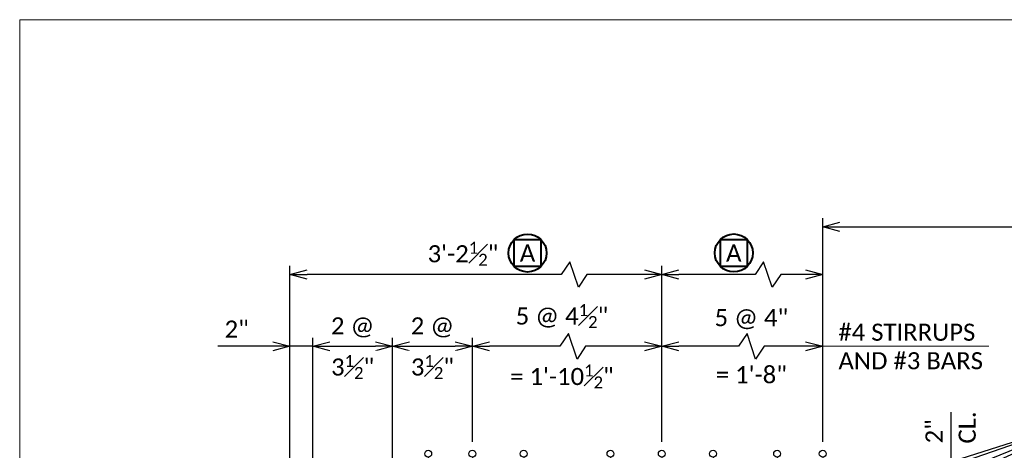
# Model space of a CAD drawing. Extents: x 23 to 941, y 7 to 454.
# Tile 5 of 16: x 23 to 109, y 221 to 259. Entities that reach past the tile are written whole.
import ezdxf
from ezdxf import colors
from ezdxf.entities.mleader import LeaderData, LeaderLine
from ezdxf.enums import TextEntityAlignment as Align
from ezdxf.math import Vec2, Vec3

# ---------------------------------------------------------------- set-up
doc = ezdxf.new("R2010")
doc.units = 0
doc.header["$MEASUREMENT"] = 0
for name, color, linetype, lineweight in [('B_ANNO', 7, 'Continuous', 18), ('B_ANNO_DIM', 7, 'Continuous', 18), ('B_ANNO_SYMB', 7, 'Continuous', 18), ('B_ANNO_TEXT', 7, 'Continuous', 18), ('B_DETAIL_OBJ', 7, 'Continuous', 40), ('B_REBAR', 5, 'Continuous', 25)]:
    doc.layers.add(name, color=color, linetype=linetype, lineweight=lineweight)
doc.layers.add('B_ANNO_NOPLOT', color=47, linetype='Continuous', lineweight=18, plot=False)
doc.styles.add('Annotative', font='calibri.ttf', dxfattribs={"height": 0.0625})
doc.styles.get("Standard").update_dxf_attribs({"font": 'calibri.ttf'})
doc.dimstyles.new('Annotative', dxfattribs={"dimscale": 2, "dimtxt": 0.0625, "dimasz": 0.0625, "dimexe": 0.03125, "dimexo": 0.03125, "dimgap": 0.03125, "dimtad": 1, "dimdec": 3, "dimzin": 3, "dimdsep": 46, "dimlunit": 4, "dimtxsty": 'Annotative', "dimblk": 'OPEN30', "dimcen": 0.03125, "dimaunit": 1, "dimadec": 0, "dimazin": 3, "dimtfac": 0.75, "dimtdec": 3, "dimtmove": 0, "dimatfit": 3, "dimldrblk": 'OPEN30', "dimfxl": 1, "dimtfill": 1, "dimfrac": 1, "dimtolj": 1, "dimtzin": 0, "dimarcsym": 0})

# ---------------------------------------------------------------- blocks, each defined once
blk = doc.blocks.new('*U235')
at = {"layer": 'B_ANNO_NOPLOT', "flags": 128}
blk.add_lwpolyline([(0, 0), (-1.005828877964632e-07, 252.0001260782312), (323.9278245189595, 252.0001261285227), (323.9278245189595, 238.855280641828), (378.0001888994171, 238.8552806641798), (378.0001889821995, 40.49962555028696), (316.5709110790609, 40.49962553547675), (316.5709110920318, 1.229345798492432e-07)], close=True, dxfattribs=at)
blk = doc.blocks.new('*U196')
at = {"layer": 'B_ANNO_NOPLOT', "flags": 128}
blk.add_lwpolyline([(0, 0), (-1.005828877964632e-07, 252.0001260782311), (323.9278245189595, 252.0001261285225), (323.9278245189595, 238.8552806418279), (378.0001888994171, 238.8552806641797), (378.0001889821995, 40.49962555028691), (316.5709110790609, 40.49962553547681), (316.5709110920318, 1.229344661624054e-07)], close=True, dxfattribs=at)
blk = doc.blocks.new('*U51')
at = {"layer": 'B_ANNO_NOPLOT', "flags": 128}
blk.add_lwpolyline([(0, 0), (-1.005828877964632e-07, 252.0001260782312), (323.9278245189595, 252.0001261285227), (323.9278245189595, 238.8552806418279), (378.0001888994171, 238.8552806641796), (378.0001889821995, 40.49962555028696), (316.5709110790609, 40.49962553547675), (316.5709110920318, 1.229345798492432e-07)], close=True, dxfattribs=at)
blk = doc.blocks.new('AnonymousCell46')
at = {"layer": 'B_REBAR', "lineweight": 25}
blk.add_line((-0.0002249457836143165, 7.979821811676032), (-0.0002249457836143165, -8.58097528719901), dxfattribs=at)
blk.add_circle((-0.0002249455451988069, 8.279861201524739), 0.3000393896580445, dxfattribs=at)
blk = doc.blocks.new('wingnum')
at = {"layer": 'B_DETAIL_OBJ', "color": 7, "flags": 128}
blk.add_lwpolyline([(-1.1767578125, 1.176513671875), (1.1767578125, 1.176513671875), (1.1767578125, -1.17626953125), (-1.1767578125, -1.17626953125), (-1.1767578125, 1.176513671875)], close=True, dxfattribs=at)
at = {"layer": 'B_DETAIL_OBJ', "color": 7}
blk.add_circle((0, 0), 1.664238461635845, dxfattribs=at)
at = {"layer": 'B_ANNO'}
blk.add_attdef('#', text='', height=1.5, dxfattribs=at).set_placement((0, 0), align=Align.MIDDLE_CENTER)
blk = doc.blocks.new('_Open30')
at = {"color": 0, "linetype": 'ByBlock', "lineweight": -2}
for p, q in [((-1, 0.26794919), (0, 0)), ((0, 0), (-1, -0.26794919)), ((0, 0), (-1, 0))]:
    blk.add_line(p, q, dxfattribs=at)
blk = doc.blocks.new('*D225')
at = {"layer": 'B_ANNO_DIM', "color": 0, "lineweight": -2, "transparency": 16777216}
for p, q in [((70.42816172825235, 214.9918491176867), (70.42816172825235, 234.5892885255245)), ((181.6745215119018, 214.9918491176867), (181.6745215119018, 234.5892885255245)), ((71.92816172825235, 233.8392885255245), (180.1745215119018, 233.8392885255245))]:
    blk.add_line(p, q, dxfattribs=at)
at = {"layer": 'Defpoints', "color": 0, "transparency": 16777216}
for p in [(181.6745215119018, 233.8392885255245), (70.42816172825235, 214.2418491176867), (181.6745215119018, 214.2418491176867)]:
    blk.add_point(p, dxfattribs=at)
at = {"layer": 'B_ANNO_DIM', "color": 0, "lineweight": -2, "transparency": 16777216, "xscale": 1.5, "yscale": 1.5, "zscale": 1.5, "rotation": 180}
blk.add_blockref('_Open30', (70.42816172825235, 233.8392885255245), dxfattribs=at)
at = {"layer": 'B_ANNO_DIM', "color": 0, "lineweight": -2, "transparency": 16777216, "xscale": 1.5, "yscale": 1.5, "zscale": 1.5}
blk.add_blockref('_Open30', (181.6745215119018, 233.8392885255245), dxfattribs=at)
blk = doc.blocks.new('*D159')
at = {"layer": 'B_ANNO_DIM', "color": 0, "lineweight": -2, "transparency": 16777216}
for p, q in [((81.69226103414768, 212.741849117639), (81.69226103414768, 217.5764645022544)), ((74.15253389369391, 211.241849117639), (82.44226103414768, 211.241849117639)), ((81.69226103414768, 209.5065124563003), (81.69226103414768, 211.241849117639)), ((74.15253389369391, 209.5065124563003), (82.44226103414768, 209.5065124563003)), ((81.69226103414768, 208.0065124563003), (81.69226103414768, 206.5065124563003))]:
    blk.add_line(p, q, dxfattribs=at)
at = {"layer": 'Defpoints', "color": 0, "transparency": 16777216}
for p in [(73.40253389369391, 211.241849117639), (73.40253389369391, 209.5065124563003), (81.69226103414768, 209.5065124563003)]:
    blk.add_point(p, dxfattribs=at)
at = {"layer": 'B_ANNO_DIM', "color": 0, "lineweight": -2, "transparency": 16777216, "xscale": 1.5, "yscale": 1.5, "zscale": 1.5}
for p, rotation in [((81.69226103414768, 211.241849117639), 270), ((81.69226103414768, 209.5065124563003), 90)]:
    blk.add_blockref('_Open30', p, dxfattribs=dict(at, rotation=rotation))
at = {"layer": 'B_ANNO_DIM', "color": 0, "transparency": 16777216, "insert": (80.18476103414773, 215.9091568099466), "char_height": 1.5, "attachment_point": 5, "rotation": 90, "style": 'Annotative', "bg_fill": 3, "box_fill_scale": 1.25, "bg_fill_color": 256, "bg_fill_true_color": 13158600, "bg_fill_transparency": 0}
blk.add_mtext('\\A1;2"', dxfattribs=at)
blk = doc.blocks.new('*D119')
at = {"layer": 'B_ANNO_DIM', "color": 0, "lineweight": -2, "transparency": 16777216}
for p, q in [((48.2426070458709, 230.7826927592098), (47.4926070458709, 229.6576927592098)), ((48.9926070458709, 228.5326927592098), (48.2426070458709, 230.7826927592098)), ((23.700942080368, 211.9918491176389), (23.700942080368, 230.4076927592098)), ((56.30954903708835, 214.9918491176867), (56.30954903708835, 230.4076927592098)), ((47.4926070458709, 229.6576927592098), (25.200942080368, 229.6576927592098)), ((49.7426070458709, 229.6576927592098), (48.9926070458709, 228.5326927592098)), ((54.80954903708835, 229.6576927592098), (49.7426070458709, 229.6576927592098))]:
    blk.add_line(p, q, dxfattribs=at)
at = {"layer": 'Defpoints', "color": 0, "transparency": 16777216}
for p in [(23.700942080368, 229.6576927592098), (56.30954903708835, 214.2418491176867), (23.700942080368, 211.2418491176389)]:
    blk.add_point(p, dxfattribs=at)
at = {"layer": 'B_ANNO_DIM', "color": 0, "lineweight": -2, "transparency": 16777216, "xscale": 1.5, "yscale": 1.5, "zscale": 1.5, "rotation": 180}
blk.add_blockref('_Open30', (23.700942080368, 229.6576927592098), dxfattribs=at)
at = {"layer": 'B_ANNO_DIM', "color": 0, "lineweight": -2, "transparency": 16777216, "xscale": 1.5, "yscale": 1.5, "zscale": 1.5}
blk.add_blockref('_Open30', (56.30954903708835, 229.6576927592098), dxfattribs=at)
at = {"layer": 'B_ANNO_DIM', "color": 0, "transparency": 16777216, "insert": (38.87759080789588, 231.4751158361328), "char_height": 1.5, "attachment_point": 5, "style": 'Annotative', "bg_fill": 3, "box_fill_scale": 1.25, "bg_fill_color": 256, "bg_fill_true_color": 13158600, "bg_fill_transparency": 0}
blk.add_mtext('\\A1;3\'-2{\\H0.7x;\\S1#2;}"', dxfattribs=at)
blk = doc.blocks.new('*D118')
at = {"layer": 'B_ANNO_DIM', "color": 0, "lineweight": -2, "transparency": 16777216}
for p, q in [((65.2391797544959, 230.7826927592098), (64.4891797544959, 229.6576927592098)), ((65.9891797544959, 228.5326927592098), (65.2391797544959, 230.7826927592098)), ((56.30954903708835, 228.7485688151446), (56.30954903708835, 230.4076927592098)), ((70.42816172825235, 228.7485688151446), (70.42816172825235, 230.4076927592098)), ((64.4891797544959, 229.6576927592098), (57.80954903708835, 229.6576927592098)), ((66.7391797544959, 229.6576927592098), (65.9891797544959, 228.5326927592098)), ((68.92816172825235, 229.6576927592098), (66.7391797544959, 229.6576927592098))]:
    blk.add_line(p, q, dxfattribs=at)
at = {"layer": 'Defpoints', "color": 0, "transparency": 16777216}
for p in [(56.30954903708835, 229.6576927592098), (56.30954903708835, 227.9985688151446), (70.42816172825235, 227.9985688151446)]:
    blk.add_point(p, dxfattribs=at)
at = {"layer": 'B_ANNO_DIM', "color": 0, "lineweight": -2, "transparency": 16777216, "xscale": 1.5, "yscale": 1.5, "zscale": 1.5, "rotation": 180}
blk.add_blockref('_Open30', (56.30954903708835, 229.6576927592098), dxfattribs=at)
at = {"layer": 'B_ANNO_DIM', "color": 0, "lineweight": -2, "transparency": 16777216, "xscale": 1.5, "yscale": 1.5, "zscale": 1.5}
blk.add_blockref('_Open30', (70.42816172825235, 229.6576927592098), dxfattribs=at)
at = {"layer": 'B_ANNO_DIM', "color": 0, "transparency": 16777216, "insert": (61.50352815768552, 231.1576927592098), "char_height": 1.5, "attachment_point": 5, "style": 'Annotative', "bg_fill": 3, "box_fill_scale": 1.25, "bg_fill_color": 256, "bg_fill_true_color": 13158600, "bg_fill_transparency": 0}
blk.add_mtext('\\A1;    ', dxfattribs=at)
blk = doc.blocks.new('*D116')
at = {"layer": 'B_ANNO_DIM', "color": 0, "lineweight": -2, "transparency": 16777216}
for p, q in [((48.12952116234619, 224.4890168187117), (47.37952116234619, 223.3640168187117)), ((48.87952116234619, 222.2390168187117), (48.12952116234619, 224.4890168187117)), ((47.37952116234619, 223.3640168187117), (41.19894207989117, 223.3640168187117)), ((49.62952116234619, 223.3640168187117), (48.87952116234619, 222.2390168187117)), ((54.80954903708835, 223.3640168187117), (49.62952116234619, 223.3640168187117))]:
    blk.add_line(p, q, dxfattribs=at)
at = {"layer": 'Defpoints', "color": 0, "transparency": 16777216}
for p in [(39.69894207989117, 223.3640168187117), (39.69894207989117, 223.3640168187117), (56.30954903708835, 223.3640168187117)]:
    blk.add_point(p, dxfattribs=at)
at = {"layer": 'B_ANNO_DIM', "color": 0, "lineweight": -2, "transparency": 16777216, "xscale": 1.5, "yscale": 1.5, "zscale": 1.5, "rotation": 180}
blk.add_blockref('_Open30', (39.69894207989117, 223.3640168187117), dxfattribs=at)
at = {"layer": 'B_ANNO_DIM', "color": 0, "lineweight": -2, "transparency": 16777216, "xscale": 1.5, "yscale": 1.5, "zscale": 1.5}
blk.add_blockref('_Open30', (56.30954903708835, 223.3640168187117), dxfattribs=at)
at = {"layer": 'B_ANNO_DIM', "color": 0, "transparency": 16777216, "insert": (47.55729254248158, 223.3640168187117), "char_height": 1.5, "attachment_point": 5, "style": 'Annotative'}
blk.add_mtext('\\A1;5 @ 4{\\H0.7x;\\S1#2;}"\\P\\P= 1\'-10{\\H0.7x;\\S1#2;}"', dxfattribs=at)
blk = doc.blocks.new('*D160')
at = {"layer": 'B_ANNO_DIM', "color": 0, "lineweight": -2, "transparency": 16777216}
for p, q in [((32.69894207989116, 210.8551468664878), (32.69894207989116, 224.1140168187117)), ((39.69894208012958, 214.9918491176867), (39.69894208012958, 224.1140168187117)), ((34.19894207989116, 223.3640168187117), (38.19894208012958, 223.3640168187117))]:
    blk.add_line(p, q, dxfattribs=at)
at = {"layer": 'Defpoints', "color": 0, "transparency": 16777216}
for p in [(39.69894208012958, 214.2418491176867), (32.69894207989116, 210.1051468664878)]:
    blk.add_point(p, dxfattribs=at)
at = {"layer": 'B_ANNO_DIM', "color": 0, "lineweight": -2, "transparency": 16777216, "xscale": 1.5, "yscale": 1.5, "zscale": 1.5, "rotation": 180}
blk.add_blockref('_Open30', (32.69894207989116, 223.3640168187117), dxfattribs=at)
at = {"layer": 'B_ANNO_DIM', "color": 0, "lineweight": -2, "transparency": 16777216, "xscale": 1.5, "yscale": 1.5, "zscale": 1.5}
blk.add_blockref('_Open30', (39.69894208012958, 223.3640168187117), dxfattribs=at)
at = {"layer": 'B_ANNO_DIM', "color": 0, "transparency": 16777216, "char_height": 1.5, "attachment_point": 5, "style": 'Annotative', "bg_fill": 3, "box_fill_scale": 1.25, "bg_fill_color": 256, "bg_fill_true_color": 13158600, "bg_fill_transparency": 0}
for s, insert in [('\\A1;2 @', (36.19894207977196, 225.019209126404)), ('\\A1;3{\\H0.7x;\\S1#2;}"', (36.19894207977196, 221.5465937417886))]:
    blk.add_mtext(s, dxfattribs=dict(at, insert=insert))
at = {"layer": 'Defpoints', "color": 0, "transparency": 16777216}
blk.add_point((39.69894208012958, 223.3640168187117), dxfattribs=at)
blk = doc.blocks.new('*D161')
at = {"layer": 'B_ANNO_DIM', "color": 0, "lineweight": -2, "transparency": 16777216}
for p, q in [((25.698942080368, 209.6648721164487), (25.698942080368, 224.1140168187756)), ((27.198942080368, 223.3640168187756), (31.19894207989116, 223.3640168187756))]:
    blk.add_line(p, q, dxfattribs=at)
at = {"layer": 'Defpoints', "color": 0, "transparency": 16777216}
blk.add_point((25.698942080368, 208.9148721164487), dxfattribs=at)
at = {"layer": 'B_ANNO_DIM', "color": 0, "lineweight": -2, "transparency": 16777216, "xscale": 1.5, "yscale": 1.5, "zscale": 1.5, "rotation": 180}
blk.add_blockref('_Open30', (25.698942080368, 223.3640168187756), dxfattribs=at)
at = {"layer": 'B_ANNO_DIM', "color": 0, "lineweight": -2, "transparency": 16777216, "xscale": 1.5, "yscale": 1.5, "zscale": 1.5}
blk.add_blockref('_Open30', (32.69894207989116, 223.3640168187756), dxfattribs=at)
at = {"layer": 'B_ANNO_DIM', "color": 0, "transparency": 16777216, "char_height": 1.5, "attachment_point": 5, "style": 'Annotative', "bg_fill": 3, "box_fill_scale": 1.25, "bg_fill_color": 256, "bg_fill_true_color": 13158600, "bg_fill_transparency": 0}
for s, insert in [('\\A1;2 @', (29.19894207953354, 225.0192091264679)), ('\\A1;3{\\H0.7x;\\S1#2;}"', (29.19894207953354, 221.5465937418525))]:
    blk.add_mtext(s, dxfattribs=dict(at, insert=insert))
at = {"layer": 'Defpoints', "color": 0, "transparency": 16777216}
blk.add_point((32.69894207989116, 223.3640168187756), dxfattribs=at)
blk.add_point((32.69894207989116, 223.3640168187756), dxfattribs=at)
blk = doc.blocks.new('*D117')
at = {"layer": 'B_ANNO_DIM', "color": 0, "lineweight": -2, "transparency": 16777216}
for p, q in [((63.79289949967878, 224.4890168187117), (63.04289949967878, 223.3640168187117)), ((64.54289949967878, 222.2390168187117), (63.79289949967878, 224.4890168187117)), ((63.04289949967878, 223.3640168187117), (57.80954903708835, 223.3640168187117)), ((65.29289949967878, 223.3640168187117), (64.54289949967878, 222.2390168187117)), ((68.92816172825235, 223.3640168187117), (65.29289949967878, 223.3640168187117))]:
    blk.add_line(p, q, dxfattribs=at)
at = {"layer": 'Defpoints', "color": 0, "transparency": 16777216}
for p in [(56.30954903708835, 223.3640168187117), (56.30954903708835, 223.3640168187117), (70.42816172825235, 223.3640168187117)]:
    blk.add_point(p, dxfattribs=at)
at = {"layer": 'B_ANNO_DIM', "color": 0, "lineweight": -2, "transparency": 16777216, "xscale": 1.5, "yscale": 1.5, "zscale": 1.5, "rotation": 180}
blk.add_blockref('_Open30', (56.30954903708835, 223.3640168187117), dxfattribs=at)
at = {"layer": 'B_ANNO_DIM', "color": 0, "lineweight": -2, "transparency": 16777216, "xscale": 1.5, "yscale": 1.5, "zscale": 1.5}
blk.add_blockref('_Open30', (70.42816172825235, 223.3640168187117), dxfattribs=at)
at = {"layer": 'B_ANNO_DIM', "color": 0, "transparency": 16777216, "insert": (64.16789949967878, 223.3640168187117), "char_height": 1.5, "attachment_point": 5, "style": 'Annotative'}
blk.add_mtext('\\A1;5 @ 4"\\P\\P= 1\'-8"', dxfattribs=at)
blk = doc.blocks.new('*D162')
at = {"layer": 'B_ANNO_DIM', "color": 0, "lineweight": -2, "transparency": 16777216}
for p, q in [((22.200942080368, 223.3640168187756), (17.36632669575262, 223.3640168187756)), ((25.698942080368, 223.3640168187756), (23.700942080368, 223.3640168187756)), ((27.198942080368, 223.3640168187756), (28.698942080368, 223.3640168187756))]:
    blk.add_line(p, q, dxfattribs=at)
at = {"layer": 'Defpoints', "color": 0, "transparency": 16777216}
for p in [(23.700942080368, 223.3640168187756), (23.700942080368, 223.3640168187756), (25.698942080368, 223.3640168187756)]:
    blk.add_point(p, dxfattribs=at)
at = {"layer": 'B_ANNO_DIM', "color": 0, "lineweight": -2, "transparency": 16777216, "xscale": 1.5, "yscale": 1.5, "zscale": 1.5}
blk.add_blockref('_Open30', (23.700942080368, 223.3640168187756), dxfattribs=at)
at = {"layer": 'B_ANNO_DIM', "color": 0, "lineweight": -2, "transparency": 16777216, "xscale": 1.5, "yscale": 1.5, "zscale": 1.5, "rotation": 180}
blk.add_blockref('_Open30', (25.698942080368, 223.3640168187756), dxfattribs=at)
at = {"layer": 'B_ANNO_DIM', "color": 0, "transparency": 16777216, "insert": (19.03363438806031, 224.8715168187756), "char_height": 1.5, "attachment_point": 5, "style": 'Annotative', "bg_fill": 3, "box_fill_scale": 1.25, "bg_fill_color": 256, "bg_fill_true_color": 13158600, "bg_fill_transparency": 0}
blk.add_mtext('\\A1;2"', dxfattribs=at)
blk = doc.blocks.new('INS_G36_BASE')
at = {"layer": 'B_ANNO_DIM'}
blk.add_line((70.42816172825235, 223.3640168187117), (84.99915303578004, 223.3640168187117), dxfattribs=at)
at = {"layer": 'B_ANNO_NOPLOT', "flags": 128}
blk.add_lwpolyline([(0, 0), (-1.005828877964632e-07, 252.0001260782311), (323.9278245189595, 252.0001261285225), (323.9278245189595, 238.8552806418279), (378.0001888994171, 238.8552806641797), (378.0001889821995, 40.49962555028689), (316.5709110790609, 40.49962553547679), (316.5709110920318, 1.229344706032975e-07)], close=True, dxfattribs=at)
at = {"layer": 'B_ANNO_SYMB'}
blk.add_blockref('wingnum', (44.53588881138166, 231.5381622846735), dxfattribs=at).add_auto_attribs({'#': 'A'})
at = {"layer": 'B_REBAR'}
for p in [(35.82491620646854, 205.6619485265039), (39.69916702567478, 205.6619485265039), (44.19916702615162, 205.6619485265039), (51.80977398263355, 205.6619485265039), (56.30977398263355, 205.6619485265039), (60.80977398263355, 205.6619485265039), (66.42838667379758, 205.6619485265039), (70.42838667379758, 205.6619485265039)]:
    blk.add_blockref('AnonymousCell46', p, dxfattribs=at)
at = {"layer": 'B_ANNO_DIM', "insert": (71.80380047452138, 225.347059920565), "char_height": 1.50000075, "width": 75.98590060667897, "attachment_point": 1, "line_spacing_factor": 0.99999950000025, "style": 'Annotative'}
blk.add_mtext('\\A1;#4 STIRRUPS\\PAND #3 BARS', dxfattribs=at)
at = {"layer": 'B_ANNO_TEXT', "style": 'Annotative'}
for tag, p in [('SPA', (126.0201420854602, 236.0968811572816)), ('T#S', (71.23880317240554, 122.8600866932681)), ('TP', (79.33519509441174, 122.8496559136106))]:
    blk.add_attdef(tag, text='', height=1.5, dxfattribs=at).set_placement(p, align=Align.TOP_CENTER)
for tag, p in [('B#', (85.0133307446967, 147.5789318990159)), ('LAP', (117.5502852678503, 147.5743140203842)), ('HAU', (332.9685336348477, 50.77874955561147))]:
    blk.add_attdef(tag, p, '', height=1.5, dxfattribs=at)
blk.add_attdef('DECK', text='', height=1.5, rotation=90, dxfattribs=at).set_placement((287.2258163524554, 114.3399994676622), align=Align.TOP_CENTER)
at = {"layer": 'B_ANNO_DIM'}
dim = blk.add_linear_dim(base=(181.6745215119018, 233.8392885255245), p1=(70.42816172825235, 214.2418491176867), p2=(181.6745215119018, 214.2418491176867), text=' ', dimstyle='Annotative', override={"dimtfill": 0}, dxfattribs=at)
dim.commit()
dim.dimension.update_dxf_attribs({"geometry": '*D225', "text_midpoint": (126.0513416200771, 233.8392885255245)})
ml = blk.add_multileader_mtext('Standard', dxfattribs=at)
ml.set_content('\\A1;#4 STIRRUPS\\P(4{\\H0.7x;\\S1/2;\\H1.42857x;" LEG)}', color=256)
ml.set_leader_properties()
ml.set_arrow_properties(name='OPEN30')
ml.build(insert=Vec2(0, 0))
ml.multileader.update_dxf_attribs({"text_right_attachment_type": 3, "dogleg_length": 0.0625, "arrow_head_size": 1.5, "scale": 24})
ctx = ml.context
ctx.base_point, ctx.scale, ctx.char_height, ctx.arrow_head_size, ctx.landing_gap_size, ctx.plane_origin = Vec3(100.2020846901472, 217.2024794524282), 24, 1.5, 1.5, 0.75, Vec3(113.4253122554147, 195.8234659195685)
ctx.right_attachment = 3
notes = []
notes.append((ctx, [(1, (1, 1, 0), (98.70208469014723, 217.2024794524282), (1, 0), 1.5, [(0, [(134.6217461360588, 206.6844529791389), (119.6644244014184, 206.6844529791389)], 0, []), (8, [(36.4004397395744, 200.182976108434), (86.37135937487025, 200.182976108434), (94.26869737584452, 217.2024794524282), (40.27469055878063, 200.1550875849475), (86.37135937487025, 200.182976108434), (94.26869737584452, 217.2024794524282), (44.77469055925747, 200.1578100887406), (86.37135937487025, 200.182976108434), (94.26869737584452, 217.2024794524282), (52.3852975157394, 200.182976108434), (86.37135937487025, 200.182976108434), (94.26869737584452, 217.2024794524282), (56.8852975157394, 200.182976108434), (86.37135937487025, 200.182976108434), (94.26869737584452, 217.2024794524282), (61.3852975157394, 200.182976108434), (86.37135937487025, 200.182976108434), (94.26869737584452, 217.2024794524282), (67.00391020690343, 200.182976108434), (86.37135937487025, 200.182976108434), (94.26869737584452, 217.2024794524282), (71.00391020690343, 200.1736787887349), (86.37135937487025, 200.182976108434), (94.26869737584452, 217.2024794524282)], 0, [])])]))
ctx.mtext.insert, ctx.mtext.width, ctx.mtext.flow_direction = Vec3(100.9520846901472, 218.1515179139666), 31.97054312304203, 5
for ctx, leaders in notes:
    for number, flags, end, landing, length, lines in leaders:
        leader = LeaderData()
        leader.index, (leader.has_last_leader_line, leader.has_dogleg_vector, leader.attachment_direction) = number, flags
        leader.last_leader_point, leader.dogleg_vector, leader.dogleg_length = Vec3(end), Vec3(landing), length
        for number, points, colour, breaks in lines:
            line = LeaderLine()
            line.index, line.vertices, line.color, line.breaks = number, Vec3.list(points), colors.encode_raw_color(colour), breaks
            leader.lines.append(line)
        ctx.leaders.append(leader)
for base, p1, p2, angle, text, picture, middle in [((23.700942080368, 229.6576927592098), (56.30954903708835, 214.2418491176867), (23.700942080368, 211.2418491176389), 180, '3\'-2{\\H0.7x;\\S1#2;}"', '*D119', (38.87759080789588, 229.6576927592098)), ((81.69226103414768, 209.5065124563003), (73.40253389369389, 211.2418491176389), (73.40253389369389, 209.5065124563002), 90, '2"', '*D159', (81.69226103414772, 215.9091568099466))]:
    dim = blk.add_linear_dim(base=base, p1=p1, p2=p2, angle=angle, text=text, dimstyle='Annotative', dxfattribs=at)
    dim.commit()
    dim.dimension.update_dxf_attribs({"geometry": picture, "text_midpoint": middle, "dimtype": 128})
at = {"layer": 'B_ANNO_DIM', "insert": (82.3428601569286, 214.8352889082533), "char_height": 1.50000075, "width": 75.98590060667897, "attachment_point": 1, "rotation": 90, "line_spacing_factor": 0.99999950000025, "style": 'Annotative'}
blk.add_mtext('\\A1;CL.', dxfattribs=at)
at = {"layer": 'B_ANNO_DIM'}
dim = blk.add_linear_dim(base=(56.30954903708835, 229.6576927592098), p1=(70.42816172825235, 227.9985688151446), p2=(56.30954903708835, 227.9985688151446), angle=180, text='    ', dimstyle='Annotative', dxfattribs=at)
dim.commit()
dim.dimension.update_dxf_attribs({"geometry": '*D118', "text_midpoint": (61.50352815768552, 229.6576927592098), "dimtype": 128})
at = {"layer": 'B_ANNO_SYMB'}
blk.add_blockref('wingnum', (62.62435559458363, 231.5468057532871), dxfattribs=at).add_auto_attribs({'#': 'A'})
at = {"layer": 'B_ANNO_DIM'}
for base, p1, p2, text, picture, middle in [((39.69894207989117, 223.3640168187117), (56.30954903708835, 223.3640168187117), (39.69894207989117, 223.3640168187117), '5 @ 4{\\H0.7x;\\S1#2;}"\\P\\X= 1\'-10{\\H0.7x;\\S1#2;}"', '*D116', (47.55729254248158, 223.3640168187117)), ((56.30954903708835, 223.3640168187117), (70.42816172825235, 223.3640168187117), (56.30954903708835, 223.3640168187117), '5 @ 4"\\P\\X= 1\'-8"', '*D117', (64.16789949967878, 223.3640168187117))]:
    dim = blk.add_linear_dim(base=base, p1=p1, p2=p2, angle=180, text=text, dimstyle='Annotative', override={"dimtfill": 0}, dxfattribs=at)
    dim.commit()
    dim.dimension.update_dxf_attribs({"geometry": picture, "text_midpoint": middle, "dimtype": 128})
dim = blk.add_linear_dim(base=(39.69894208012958, 223.3640168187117), p1=(32.69894207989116, 210.1051468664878), p2=(39.69894208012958, 214.2418491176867), text='2 @\\X3{\\H0.7x;\\S1#2;}"', dimstyle='Annotative', dxfattribs=at)
dim.commit()
dim.dimension.update_dxf_attribs({"geometry": '*D160', "text_midpoint": (36.19894207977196, 223.3640168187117), "dimtype": 128})
dim = blk.add_linear_dim(base=(32.69894207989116, 223.3640168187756), p1=(25.698942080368, 208.9148721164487), p2=(32.69894207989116, 223.3640168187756), text='2 @\\X3{\\H0.7x;\\S1#2;}"', dimstyle='Annotative', dxfattribs=at)
dim.commit()
dim.dimension.update_dxf_attribs({"geometry": '*D161', "text_midpoint": (29.19894207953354, 223.3640168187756), "dimtype": 128})
dim = blk.add_linear_dim(base=(23.700942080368, 223.3640168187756), p1=(25.698942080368, 223.3640168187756), p2=(23.700942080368, 223.3640168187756), dimstyle='Annotative', dxfattribs=at)
dim.commit()
dim.dimension.update_dxf_attribs({"geometry": '*D162', "text_midpoint": (19.03363438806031, 224.8715168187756)})

msp = doc.modelspace()

# ---------------------------------------------------------------- block references
at = {"layer": 'B_ANNO_DIM'}
msp.add_blockref('*U235', (22.96326346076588, 7.150524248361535), dxfattribs=at)

# ---------------------------------------------------------------- next in the draw order: block references
msp.add_blockref('*U196', (22.96326346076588, 7.150524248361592), dxfattribs=at)

# ---------------------------------------------------------------- next in the draw order: block references
msp.add_blockref('*U51', (22.96326357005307, 7.150524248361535), dxfattribs=at)

# ---------------------------------------------------------------- next in the draw order: block references
msp.add_blockref('INS_G36_BASE', (22.96326346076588, 7.150524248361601))

doc.saveas('drawing.dxf')
